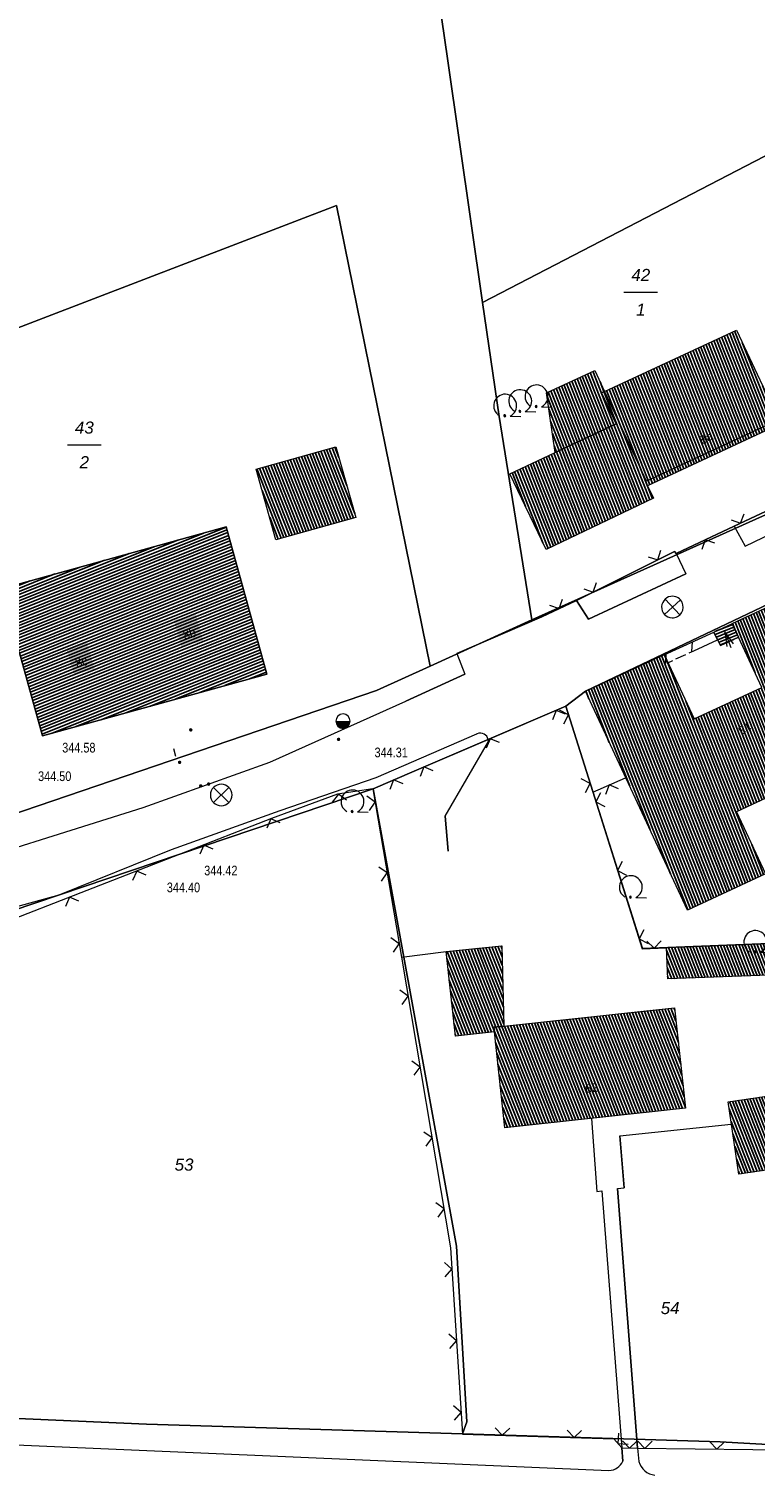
# Model space of a CAD drawing. Header units: metres. Extents: x 345144 to 348639, y 5629211 to 5635235.
# Tile 40 of 256: x 346074 to 346124, y 5631310 to 5631411. Entities that reach past the tile are written whole.
import ezdxf
from ezdxf.enums import TextEntityAlignment as Align

# ---------------------------------------------------------------- set-up
doc = ezdxf.new("R2010")
doc.units = ezdxf.units.M
doc.header["$MEASUREMENT"] = 0
for name, color, linetype in [('011 Gebäude', 7, 'Continuous'), ('011 Gebäude Ausg.', 7, 'Continuous'), ('011 Hausnummer', 7, 'Continuous'), ('028 Geländeform', 7, 'Continuous'), ('028 Geländeform Ausg.', 7, 'Continuous'), ('065-066 Ver_Entsorgung', 7, 'Continuous'), ('081-083 Topographie', 7, 'Continuous'), ('AX Flurstück', 7, 'Continuous'), ('AX Gebäude', 7, 'Continuous'), ('Definitionslinie', 7, 'Continuous'), ('Präsentationsobjekt -Text (punktförmig)', 7, 'Continuous'), ('TEXT', 7, 'Continuous')]:
    doc.layers.add(name, color=color, linetype=linetype)
doc.styles.add('ARIAL', font='arial.ttf', dxfattribs={"height": 1})
doc.styles.add('ARIALIT', font='ariali.ttf', dxfattribs={"height": 1})
pattern_1 = [(201.882352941, (0, 0), (0.074540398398, -0.185590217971), [])]
pattern_2 = [(111.5294117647, (0, 0), (-0.186045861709, -0.07339575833), [])]

# ---------------------------------------------------------------- blocks, each defined once
blk = doc.blocks.new('alk_3452_nrw')
at = {"true_color": 0x00b2b2}
h = blk.add_hatch(color=134, dxfattribs=at)
edge = h.paths.add_edge_path(flags=0)
edge.add_line((-1, 0), (1, 0))
edge.add_arc((0, 0), 1, 180, 360, ccw=False)
at = {"color": 134, "lineweight": 5, "true_color": 0x00b2b2}
for start, end in [(0, 180), (180, 0)]:
    blk.add_arc((0, 0), 1, start, end, dxfattribs=at)
blk = doc.blocks.new('alk_3504_nrw')
at = {"color": 134, "lineweight": 5, "true_color": 0x00b2b2, "flags": 128}
for points in [[(-0.729333, -0.684), (-0.707333, -0.707333), (0.707333, 0.707333)], [(-0.707333, 0.707333), (0.707333, -0.707333)]]:
    blk.add_lwpolyline(points, dxfattribs=at)
at = {"color": 134, "lineweight": 5, "true_color": 0x00b2b2}
for start, end in [(90, -90), (-90, 90)]:
    blk.add_arc((0, 0), 1, start, end, dxfattribs=at)
blk = doc.blocks.new('alk_043x_nrw')
h = blk.add_hatch(color=7)
edge = h.paths.add_edge_path(flags=0)
edge.add_arc((0, 0), 1, 180, 360, ccw=False)
edge.add_arc((0, 0), 1, 0, 180, ccw=False)
blk = doc.blocks.new('alk_7100_nrwx2')
at = {"true_color": 0x2e2e2e}
h = blk.add_hatch(color=250, dxfattribs=at)
edge = h.paths.add_edge_path(flags=0)
edge.add_arc((0.024073, -0.597267), 0.057254, 180, 360, ccw=False)
edge.add_arc((0.024073, -0.597267), 0.057255, 0, 180, ccw=False)
at = {"color": 250, "lineweight": 5, "true_color": 0x2e2e2e, "flags": 128}
blk.add_lwpolyline([(0.349382, -0.597267), (1, -0.597267)], dxfattribs=at)
at = {"color": 250, "lineweight": 5, "true_color": 0x2e2e2e}
for centre, radius, start, end in [((0.024073, 0.012362), 0.690995, -61.91481688, -118.08518312), ((0.024073, -0.597267), 0.057255, 0, 180), ((0.024073, -0.597267), 0.057254, 180, 0)]:
    blk.add_arc(centre, radius, start, end, dxfattribs=at)

msp = doc.modelspace()

# ---------------------------------------------------------------- hatches: boundary and pattern name
at = {"layer": '011 Gebäude', "true_color": 0x8f8f8f}
h = msp.add_hatch(dxfattribs=at)
h.set_pattern_fill('_USER', color=252, scale=0.2, angle=201.88235294, style=0, pattern_type=0)
h.set_pattern_definition(pattern_1)
h.paths.add_polyline_path([(346073.188, 5631367.268), (346071.946, 5631371.73), (346071.946, 5631371.73), (346087.531, 5631376.035), (346087.531, 5631376.035), (346090.36, 5631365.795), (346074.794, 5631361.495)], flags=0)
h = msp.add_hatch(dxfattribs=at)
h.set_pattern_fill('_USER', color=252, scale=0.2, angle=201.88235294, style=0, pattern_type=0)
h.set_pattern_definition(pattern_1)
h.paths.add_polyline_path([(346121.885, 5631367.786), (346121.409, 5631368.713), (346121.409, 5631368.713), (346122.702, 5631369.307), (346122.702, 5631369.307), (346123.133, 5631368.349), (346123.133, 5631368.349)], flags=0)
at = {"layer": 'AX Gebäude', "true_color": 0x4f4f4f}
h = msp.add_hatch(dxfattribs=at)
h.set_pattern_fill('_USER', color=251, scale=0.2, angle=111.52941176, style=0, pattern_type=0)
h.set_pattern_definition(pattern_2)
h.paths.add_polyline_path([(346113.815, 5631385.451), (346122.989, 5631389.716), (346126.035, 5631383.184), (346116.808, 5631378.882), (346117.212, 5631378.017), (346109.759, 5631374.458), (346107.236, 5631379.723), (346110.386, 5631381.199), (346114.634, 5631383.19), (346113.618, 5631385.359)], flags=0)
h = msp.add_hatch(dxfattribs=at)
h.set_pattern_fill('_USER', color=251, scale=0.2, angle=111.52941176, style=0, pattern_type=0)
h.set_pattern_definition(pattern_2)
h.paths.add_polyline_path([(346110.386, 5631381.199), (346109.791, 5631385.35), (346113.137, 5631386.909), (346113.815, 5631385.451), (346113.618, 5631385.359), (346114.634, 5631383.19)], flags=0)
h = msp.add_hatch(dxfattribs=at)
h.set_pattern_fill('_USER', color=251, scale=0.2, angle=111.52941176, style=0, pattern_type=0)
h.set_pattern_definition(pattern_2)
h.paths.add_polyline_path([(346089.626, 5631380.045), (346095.163, 5631381.593), (346096.556, 5631376.688), (346091, 5631375.135)], flags=0)
h = msp.add_hatch(dxfattribs=at)
h.set_pattern_fill('_USER', color=251, scale=0.2, angle=111.52941176, style=0, pattern_type=0)
h.set_pattern_definition(pattern_2)
h.paths.add_polyline_path([(346120.047, 5631362.674), (346124.757, 5631364.865), (346122.686, 5631369.317), (346128.516, 5631372.03), (346133.58, 5631361.145), (346122.991, 5631356.219), (346124.997, 5631351.906), (346119.576, 5631349.384), (346112.49, 5631364.617), (346117.96, 5631367.161)], flags=0)
h = msp.add_hatch(dxfattribs=at)
h.set_pattern_fill('_USER', color=251, scale=0.2, angle=111.52941176, style=0, pattern_type=0)
h.set_pattern_definition(pattern_2)
h.paths.add_polyline_path([(346118.126, 5631346.788), (346125.181, 5631347.061), (346125.266, 5631344.866), (346118.21, 5631344.594)], flags=0)
h = msp.add_hatch(dxfattribs=at)
h.set_pattern_fill('_USER', color=251, scale=0.2, angle=111.52941176, style=0, pattern_type=0)
h.set_pattern_definition(pattern_2)
h.paths.add_polyline_path([(346106.178, 5631340.91), (346103.463, 5631340.616), (346102.826, 5631346.498), (346106.683, 5631346.909), (346106.834, 5631341.311), (346106.143, 5631341.236)], flags=0)
h = msp.add_hatch(dxfattribs=at)
h.set_pattern_fill('_USER', color=251, scale=0.2, angle=111.52941176, style=0, pattern_type=0)
h.set_pattern_definition(pattern_2)
h.paths.add_polyline_path([(346106.178, 5631340.91), (346106.143, 5631341.236), (346106.834, 5631341.311), (346118.684, 5631342.6), (346119.444, 5631335.612), (346106.902, 5631334.249)], flags=0)
h = msp.add_hatch(dxfattribs=at)
h.set_pattern_fill('_USER', color=251, scale=0.2, angle=111.52941176, style=0, pattern_type=0)
h.set_pattern_definition(pattern_2)
h.paths.add_polyline_path([(346122.413, 5631336.058), (346128.253, 5631336.913), (346128.99, 5631331.872), (346123.15, 5631331.018)], flags=0)
at = {"layer": 'TEXT', "true_color": 0xfeffff}
for points in [[(346084.421896, 5631367.694139), (346085.937136, 5631368.112747), (346085.431185, 5631369.944143), (346083.915945, 5631369.525536)], [(346076.979522, 5631365.735503), (346078.404719, 5631366.159747), (346077.862646, 5631367.980778), (346076.437449, 5631367.556535)]]:
    msp.add_hatch(color=7, dxfattribs=at).paths.add_polyline_path(points, flags=0)

# ---------------------------------------------------------------- linework, layer by layer
at = {"layer": '011 Gebäude', "color": 251, "linetype": 'Continuous', "lineweight": 13, "true_color": 0x4f4f4f, "flags": 128}
for points in [[(346073.188, 5631367.268), (346071.946, 5631371.73), (346071.946, 5631371.73), (346087.531, 5631376.035), (346087.531, 5631376.035), (346090.36, 5631365.795), (346074.794, 5631361.495), (346073.188, 5631367.268)], [(346121.885, 5631367.786), (346121.409, 5631368.713), (346121.409, 5631368.713), (346122.702, 5631369.307), (346122.702, 5631369.307), (346123.133, 5631368.349), (346123.133, 5631368.349), (346121.885, 5631367.786)]]:
    msp.add_lwpolyline(points, dxfattribs=at)
at = {"layer": '011 Gebäude Ausg.', "color": 5, "linetype": 'Continuous', "lineweight": 5, "true_color": 0x0000ff, "flags": 128}
for points in [[(346122.171, 5631368.724), (346122.605, 5631367.636)], [(346122.773715, 5631367.887797), (346122.171, 5631368.724), (346122.3093, 5631367.702544)]]:
    msp.add_lwpolyline(points, dxfattribs=at)
at = {"layer": '081-083 Topographie', "color": 7, "linetype": 'Continuous', "lineweight": 5, "flags": 128}
for points in [[(346122.836, 5631376.071), (346123.589, 5631374.682), (346123.589, 5631374.682), (346152.499, 5631388.609), (346152.499, 5631388.609), (346156.123, 5631390.655), (346156.123, 5631390.655), (346155.731, 5631391.729)], [(346132.764, 5631380.744), (346122.836, 5631376.071), (346122.836, 5631376.071), (346118.807, 5631374.176), (346118.807, 5631374.176), (346118.692, 5631374.315), (346118.692, 5631374.315), (346111.87, 5631370.91), (346111.87, 5631370.91), (346109.467, 5631369.78)], [(346118.807, 5631374.176), (346119.458, 5631372.752), (346119.458, 5631372.752), (346112.704, 5631369.62), (346112.704, 5631369.62), (346111.87, 5631370.91)], [(346109.467, 5631369.78), (346103.554, 5631367.226), (346103.554, 5631367.226), (346104.114, 5631365.786), (346104.114, 5631365.786), (346100.01, 5631363.92)], [(346097.74, 5631357.821), (346100.604, 5631359.047), (346100.604, 5631359.047), (346105.748, 5631361.251), (346105.748, 5631361.251), (346111.132, 5631363.557), (346111.132, 5631363.557), (346113.014, 5631357.588)], [(346102.968, 5631353.478), (346102.763, 5631355.918), (346102.763, 5631355.918), (346105.768, 5631361.11)], [(346113.014, 5631357.588), (346115.271, 5631358.578)], [(346097.74, 5631357.821), (346099.719, 5631346.109), (346099.719, 5631346.109), (346103.131, 5631325.907), (346103.131, 5631325.907), (346103.957, 5631312.956), (346103.957, 5631312.956), (346114.476, 5631312.627), (346114.476, 5631312.627), (346115.022, 5631311.991), (346115.022, 5631311.991), (346116.107, 5631311.965), (346116.107, 5631311.965), (346132.139, 5631311.79), (346132.139, 5631311.79), (346132.575, 5631312.281)], [(346113.014, 5631357.588), (346116.446, 5631346.702), (346116.446, 5631346.702), (346118.105, 5631346.764)], [(346099.719, 5631346.109), (346102.831, 5631346.503)], [(346112.918, 5631334.886), (346113.298, 5631329.822), (346113.298, 5631329.822), (346113.632, 5631329.87), (346113.632, 5631329.87), (346115.022, 5631311.991)], [(346116.107, 5631311.965), (346114.729, 5631330.038), (346114.729, 5631330.038), (346115.194, 5631330.074), (346115.194, 5631330.074), (346114.893, 5631333.698), (346114.893, 5631333.698), (346122.62, 5631334.501)], [(346069.129, 5631314.218), (346069.182, 5631312.364), (346069.182, 5631312.364), (346114.13, 5631310.429)], [(346115.086, 5631311.078), (346115.022, 5631311.991)], [(346116.107, 5631311.965), (346116.213, 5631311.054)]]:
    msp.add_lwpolyline(points, dxfattribs=at)
at = {"layer": '081-083 Topographie', "color": 7, "linetype": 'Continuous', "lineweight": 5}
for centre, radius, start, end in [((346114.118, 5631311.476), 1.047069, -89.3433436, -22.35035864), ((346117.439, 5631311.36), 1.263611, -165.98575104, -95.58430177)]:
    msp.add_arc(centre, radius, start, end, dxfattribs=at)
at = {"layer": 'AX Flurstück', "color": 8, "linetype": 'Continuous', "lineweight": 13, "true_color": 0x808080, "flags": 128}
for points in [[(346113.768, 5631503.949), (346147.174, 5631519.081), (346147.376, 5631517.632), (346150.104, 5631497.829), (346153.551, 5631473.072), (346157.893, 5631442.025), (346159.561, 5631430.12), (346161.12, 5631419.96), (346128.7, 5631403.745), (346105.356, 5631391.617), (346102.931, 5631408.431), (346099.893, 5631429.546), (346095.24, 5631455.172), (346088.743, 5631493.129), (346113.768, 5631503.949)], [(346054.135, 5631478.406), (346088.743, 5631493.129), (346095.24, 5631455.172), (346099.893, 5631429.546), (346102.931, 5631408.431), (346105.356, 5631391.617), (346106.498, 5631383.7), (346108.776, 5631369.561), (346101.705, 5631366.352), (346095.196, 5631398.374), (346057.632, 5631383.934), (346057.815, 5631381.91), (346033.229, 5631377.402), (346028.108, 5631423.544), (346022.513, 5631460.846), (346054.135, 5631478.406)], [(346132.777, 5631380.37), (346108.776, 5631369.561), (346106.498, 5631383.7), (346105.356, 5631391.617), (346128.7, 5631403.745), (346134.552, 5631381.292), (346132.777, 5631380.37)], [(346057.632, 5631383.934), (346095.196, 5631398.374), (346101.705, 5631366.352), (346097.994, 5631364.656), (346061.146, 5631352.1), (346057.815, 5631381.91), (346057.632, 5631383.934)], [(346151.68, 5631383.293), (346112.49, 5631364.617), (346111.14, 5631363.567), (346100.607, 5631359.052), (346097.742, 5631357.824), (346059.16, 5631344.77), (346034.188, 5631340.249), (346020.33, 5631339.565), (345978.276, 5631350.572), (345969.732, 5631353.468), (345923.554, 5631369.95), (345923.391, 5631369.744), (345923.175, 5631370.538)], [(346159.084, 5631349.598), (346164.162, 5631311.532), (346148.114, 5631311.682), (346132.161, 5631311.831), (346132.503, 5631312.922), (346127.013, 5631347.133), (346116.466, 5631346.724), (346111.14, 5631363.567), (346112.49, 5631364.617), (346151.68, 5631383.293), (346157.91, 5631363.806), (346161.884, 5631350.3), (346159.084, 5631349.598)], [(345923.175, 5631370.538), (345921.343, 5631376.091), (345923.608, 5631373.691), (345940.095, 5631368.364), (345952.798, 5631363.043), (345954.425, 5631362.548), (345973.336, 5631357.61), (345978.977, 5631356.709), (345996.602, 5631350.621), (346001.49, 5631349.573), (346020.944, 5631345.401), (346027.787, 5631343.933), (346036.721, 5631346.114), (346036.561, 5631347.587), (346059.057, 5631351.388), (346061.146, 5631352.1), (346097.994, 5631364.656), (346101.705, 5631366.352), (346108.776, 5631369.561), (346132.777, 5631380.37)], [(346111.14, 5631363.567), (346116.466, 5631346.724), (346127.013, 5631347.133), (346132.503, 5631312.922), (346132.161, 5631311.831), (346121.844, 5631312.415), (346103.959, 5631312.963), (346104.268, 5631313.814), (346103.546, 5631326.023), (346097.742, 5631357.824), (346100.607, 5631359.052), (346111.14, 5631363.567)], [(346059.16, 5631344.77), (346097.742, 5631357.824), (346103.546, 5631326.023), (346104.268, 5631313.814), (346103.959, 5631312.963), (346082.01, 5631313.639), (346062.559, 5631314.498), (346060.14, 5631344.331), (346059.16, 5631344.77)], [(346000.994, 5631309.385), (345984.815, 5631310.903), (345966.695, 5631311.831), (345948.987, 5631312.185), (345945.75, 5631312.169), (345940.541, 5631322.146), (345949.737, 5631322.96), (345970.361, 5631322.342), (345975.217, 5631322.129), (345975.697, 5631320.891), (345991.865, 5631320.074), (346023.093, 5631317.703), (346026.709, 5631317.176), (346030.448, 5631316.278), (346045.213, 5631315.123), (346062.559, 5631314.498), (346082.01, 5631313.639), (346103.959, 5631312.963), (346121.844, 5631312.415), (346132.161, 5631311.831)]]:
    msp.add_lwpolyline(points, dxfattribs=at)
at = {"layer": 'AX Gebäude', "color": 7, "linetype": 'Continuous', "lineweight": 5, "flags": 128}
for points in [[(346113.815, 5631385.451), (346122.989, 5631389.716), (346126.035, 5631383.184), (346116.808, 5631378.882), (346117.212, 5631378.017), (346109.759, 5631374.458), (346107.236, 5631379.723), (346110.386, 5631381.199), (346114.634, 5631383.19), (346113.618, 5631385.359), (346113.815, 5631385.451)], [(346110.386, 5631381.199), (346109.791, 5631385.35), (346113.137, 5631386.909), (346113.815, 5631385.451), (346113.618, 5631385.359), (346114.634, 5631383.19), (346110.386, 5631381.199)], [(346089.626, 5631380.045), (346095.163, 5631381.593), (346096.556, 5631376.688), (346091, 5631375.135), (346089.626, 5631380.045)], [(346120.047, 5631362.674), (346124.757, 5631364.865), (346122.686, 5631369.317), (346128.516, 5631372.03), (346133.58, 5631361.145), (346122.991, 5631356.219), (346124.997, 5631351.906), (346119.576, 5631349.384), (346112.49, 5631364.617), (346117.96, 5631367.161), (346120.047, 5631362.674)], [(346118.126, 5631346.788), (346125.181, 5631347.061), (346125.266, 5631344.866), (346118.21, 5631344.594), (346118.126, 5631346.788)], [(346106.178, 5631340.91), (346103.463, 5631340.616), (346102.826, 5631346.498), (346106.683, 5631346.909), (346106.834, 5631341.311), (346106.143, 5631341.236), (346106.178, 5631340.91)], [(346106.178, 5631340.91), (346106.143, 5631341.236), (346106.834, 5631341.311), (346118.684, 5631342.6), (346119.444, 5631335.612), (346106.902, 5631334.249), (346106.178, 5631340.91)], [(346122.413, 5631336.058), (346128.253, 5631336.913), (346128.99, 5631331.872), (346123.15, 5631331.018), (346122.413, 5631336.058)]]:
    msp.add_lwpolyline(points, dxfattribs=at)
at = {"layer": 'Definitionslinie', "color": 7, "linetype": 'Continuous', "lineweight": 5, "flags": 128}
for points in [[(346123.589, 5631374.682), (346152.499, 5631388.609)], [(346122.836, 5631376.071), (346132.764, 5631380.744)], [(346122.611, 5631376.518), (346123.276, 5631376.278), (346123.516, 5631376.943)], [(346122.611, 5631376.518), (346123.276, 5631376.278), (346123.516, 5631376.943)], [(346118.807, 5631374.176), (346122.836, 5631376.071)], [(346122.836, 5631376.071), (346123.589, 5631374.682)], [(346111.87, 5631370.91), (346118.692, 5631374.315)], [(346116.847, 5631373.953), (346117.518, 5631373.729), (346117.742, 5631374.4)], [(346116.847, 5631373.953), (346117.518, 5631373.729), (346117.742, 5631374.4)], [(346118.692, 5631374.315), (346118.807, 5631374.176)], [(346118.807, 5631374.176), (346119.458, 5631372.752)], [(346121.487, 5631374.884), (346120.822, 5631375.124), (346120.582, 5631374.458)], [(346121.487, 5631374.884), (346120.822, 5631375.124), (346120.582, 5631374.458)], [(346112.373, 5631371.72), (346113.044, 5631371.496), (346113.268, 5631372.167)], [(346112.373, 5631371.72), (346113.044, 5631371.496), (346113.268, 5631372.167)], [(346112.704, 5631369.62), (346119.458, 5631372.752)], [(346109.467, 5631369.78), (346111.87, 5631370.91)], [(346110.003, 5631370.585), (346110.669, 5631370.345), (346110.908, 5631371.01)], [(346110.003, 5631370.585), (346110.669, 5631370.345), (346110.908, 5631371.01)], [(346111.87, 5631370.91), (346112.704, 5631369.62)], [(346103.554, 5631367.226), (346109.467, 5631369.78)], [(346103.554, 5631367.226), (346104.114, 5631365.786)], [(346100.01, 5631363.92), (346104.114, 5631365.786)], [(346100.604, 5631359.047), (346105.748, 5631361.251), (346105.748, 5631361.251), (346111.132, 5631363.557)], [(346111.12, 5631363.008), (346110.464, 5631363.271), (346110.201, 5631362.614)], [(346111.12, 5631363.008), (346110.464, 5631363.271), (346110.201, 5631362.614)], [(346110.995, 5631362.33), (346111.321, 5631362.957), (346110.694, 5631363.283)], [(346110.995, 5631362.33), (346111.321, 5631362.957), (346110.694, 5631363.283)], [(346111.132, 5631363.557), (346113.014, 5631357.588)], [(346097.961, 5631358.614), (346104.959, 5631361.639)], [(346102.763, 5631355.918), (346105.768, 5631361.11)], [(346106.524, 5631361.04), (346105.868, 5631361.302), (346105.605, 5631360.646)], [(346106.524, 5631361.04), (346105.868, 5631361.302), (346105.605, 5631360.646)], [(346083.877, 5631360.623), (346084.02, 5631360.097)], [(346101.928, 5631359.07), (346101.272, 5631359.333), (346101.009, 5631358.677)], [(346101.928, 5631359.07), (346101.272, 5631359.333), (346101.009, 5631358.677)], [(346097.74, 5631357.821), (346100.604, 5631359.047)], [(346099.828, 5631358.171), (346099.172, 5631358.434), (346098.909, 5631357.778)], [(346099.828, 5631358.171), (346099.172, 5631358.434), (346098.909, 5631357.778)], [(346112.498, 5631357.561), (346112.825, 5631358.188), (346112.198, 5631358.515)], [(346112.498, 5631357.561), (346112.825, 5631358.188), (346112.198, 5631358.515)], [(346113.014, 5631357.588), (346115.271, 5631358.578)], [(346114.801, 5631357.826), (346114.143, 5631358.083), (346113.885, 5631357.424)], [(346114.801, 5631357.826), (346114.143, 5631358.083), (346113.885, 5631357.424)], [(346097.74, 5631357.821), (346095.266, 5631357.442), (346090.687, 5631355.741), (346071.437, 5631348.243)], [(346095.903, 5631357.034), (346095.333, 5631357.452), (346094.915, 5631356.883)], [(346097.487, 5631356.319), (346097.896, 5631356.895), (346097.32, 5631357.305)], [(346097.487, 5631356.319), (346097.896, 5631356.895), (346097.32, 5631357.305)], [(346097.74, 5631357.821), (346099.719, 5631346.109)], [(346113.014, 5631357.588), (346116.446, 5631346.702)], [(346113.553, 5631357.541), (346113.227, 5631356.914), (346113.854, 5631356.587)], [(346113.553, 5631357.541), (346113.227, 5631356.914), (346113.854, 5631356.587)], [(346091.291, 5631355.44), (346090.644, 5631355.724), (346090.36, 5631355.077)], [(346102.763, 5631355.918), (346102.968, 5631353.478)], [(346086.633, 5631353.625), (346085.985, 5631353.909), (346085.701, 5631353.262)], [(346081.974, 5631351.811), (346081.327, 5631352.095), (346081.043, 5631351.448)], [(346098.32, 5631351.389), (346098.73, 5631351.965), (346098.153, 5631352.375)], [(346098.32, 5631351.389), (346098.73, 5631351.965), (346098.153, 5631352.375)], [(346115.056, 5631352.772), (346114.73, 5631352.145), (346115.357, 5631351.819)], [(346115.056, 5631352.772), (346114.73, 5631352.145), (346115.357, 5631351.819)], [(346077.317, 5631349.997), (346076.669, 5631350.281), (346076.384, 5631349.633)], [(346116.56, 5631348.004), (346116.233, 5631347.376), (346116.861, 5631347.05)], [(346116.56, 5631348.004), (346116.233, 5631347.376), (346116.861, 5631347.05)], [(346099.153, 5631346.459), (346099.563, 5631347.035), (346098.986, 5631347.445)], [(346099.153, 5631346.459), (346099.563, 5631347.035), (346098.986, 5631347.445)], [(346116.757, 5631347.214), (346117.276, 5631346.733), (346117.757, 5631347.251)], [(346116.757, 5631347.214), (346117.276, 5631346.733), (346117.757, 5631347.251)], [(346099.719, 5631346.109), (346102.831, 5631346.503)], [(346099.719, 5631346.109), (346103.131, 5631325.907)], [(346116.446, 5631346.702), (346118.105, 5631346.764)], [(346099.766, 5631342.827), (346100.176, 5631343.403), (346099.6, 5631343.813)], [(346099.766, 5631342.827), (346100.176, 5631343.403), (346099.6, 5631343.813)], [(346100.599, 5631337.897), (346101.009, 5631338.473), (346100.432, 5631338.883)], [(346100.599, 5631337.897), (346101.009, 5631338.473), (346100.432, 5631338.883)], [(346101.432, 5631332.967), (346101.841, 5631333.543), (346101.265, 5631333.953)], [(346101.432, 5631332.967), (346101.841, 5631333.543), (346101.265, 5631333.953)], [(346112.918, 5631334.886), (346113.298, 5631329.822)], [(346114.893, 5631333.698), (346122.62, 5631334.501)], [(346114.893, 5631333.698), (346115.194, 5631330.074)], [(346114.729, 5631330.038), (346115.194, 5631330.074)], [(346114.729, 5631330.038), (346116.107, 5631311.965)], [(346102.264, 5631328.036), (346102.674, 5631328.613), (346102.098, 5631329.022)], [(346102.264, 5631328.036), (346102.674, 5631328.613), (346102.098, 5631329.022)], [(346113.298, 5631329.822), (346113.632, 5631329.87)], [(346113.632, 5631329.87), (346115.022, 5631311.991)], [(346103.131, 5631325.907), (346103.957, 5631312.956)], [(346102.759, 5631323.891), (346103.226, 5631324.421), (346102.695, 5631324.889)], [(346102.759, 5631323.891), (346103.226, 5631324.421), (346102.695, 5631324.889)], [(346103.077, 5631318.901), (346103.544, 5631319.432), (346103.013, 5631319.899)], [(346103.077, 5631318.901), (346103.544, 5631319.432), (346103.013, 5631319.899)], [(346103.395, 5631313.911), (346103.862, 5631314.442), (346103.331, 5631314.909)], [(346103.395, 5631313.911), (346103.862, 5631314.442), (346103.331, 5631314.909)], [(346103.957, 5631312.956), (346114.476, 5631312.627)], [(346106.234, 5631313.385), (346106.718, 5631312.87), (346107.233, 5631313.354)], [(346106.234, 5631313.385), (346106.718, 5631312.87), (346107.233, 5631313.354)], [(346111.231, 5631313.229), (346111.715, 5631312.713), (346112.231, 5631313.198)], [(346111.231, 5631313.229), (346111.715, 5631312.713), (346112.231, 5631313.198)], [(346114.803, 5631313.014), (346114.749, 5631312.309), (346115.454, 5631312.255)], [(346114.803, 5631313.014), (346114.749, 5631312.309), (346115.454, 5631312.255)], [(346069.182, 5631312.364), (346114.13, 5631310.429)], [(346114.476, 5631312.627), (346115.022, 5631311.991)], [(346115.022, 5631311.991), (346115.086, 5631311.078)], [(346115.022, 5631311.991), (346116.107, 5631311.965)], [(346115.077, 5631312.49), (346115.565, 5631311.978), (346116.076, 5631312.466)], [(346115.077, 5631312.49), (346115.565, 5631311.978), (346116.076, 5631312.466)], [(346116.107, 5631311.965), (346132.139, 5631311.79)], [(346116.107, 5631311.965), (346116.213, 5631311.054)], [(346116.129, 5631312.465), (346116.623, 5631311.959), (346117.129, 5631312.454)], [(346116.129, 5631312.465), (346116.623, 5631311.959), (346117.129, 5631312.454)], [(346121.129, 5631312.41), (346121.623, 5631311.905), (346122.129, 5631312.399)], [(346121.129, 5631312.41), (346121.623, 5631311.905), (346122.129, 5631312.399)]]:
    msp.add_lwpolyline(points, dxfattribs=at)
at = {"layer": 'Definitionslinie', "color": 250, "linetype": 'Continuous', "lineweight": 13, "true_color": 0x2e2e2e, "flags": 128}
for points in [[(346125.9, 5631383.473), (346116.745, 5631379.201), (346114.886, 5631383.186), (346113.826, 5631385.456)], [(346073.188, 5631367.268), (346074.794, 5631361.495), (346090.36, 5631365.795), (346087.531, 5631376.035), (346087.531, 5631376.035), (346071.946, 5631371.73)], [(346121.409, 5631368.713), (346122.702, 5631369.307)], [(346121.409, 5631368.713), (346121.885, 5631367.786)], [(346121.885, 5631367.786), (346123.133, 5631368.349)]]:
    msp.add_lwpolyline(points, dxfattribs=at)
at = {"layer": 'Definitionslinie', "color": 44, "linetype": 'Continuous', "lineweight": 5, "true_color": 0xb27500, "flags": 128}
for points in [[(346117.966, 5631367.13), (346121.409, 5631368.713)], [(346120.034, 5631367.42), (346121.66, 5631368.168)], [(346120.034, 5631367.42), (346121.66, 5631368.168)], [(346121.66, 5631368.168), (346121.409, 5631368.713)], [(346121.66, 5631368.168), (346121.409, 5631368.713)], [(346118.217, 5631366.585), (346117.966, 5631367.13)], [(346118.217, 5631366.585), (346117.966, 5631367.13)], [(346118.077, 5631366.521), (346118.105, 5631367.193)], [(346118.077, 5631366.521), (346118.105, 5631367.193)], [(346118.785, 5631366.846), (346119.466, 5631367.159)], [(346118.785, 5631366.846), (346119.466, 5631367.159)], [(346119.693, 5631367.264), (346120.034, 5631367.42)], [(346119.693, 5631367.264), (346120.034, 5631367.42)], [(346119.894, 5631367.356), (346119.922, 5631368.028)], [(346119.894, 5631367.356), (346119.922, 5631368.028)], [(346118.217, 5631366.585), (346118.558, 5631366.742)], [(346118.217, 5631366.585), (346118.558, 5631366.742)]]:
    msp.add_lwpolyline(points, dxfattribs=at)
at = {"layer": 'Definitionslinie', "color": 219, "linetype": 'Continuous', "lineweight": 5, "true_color": 0x5c3d57, "flags": 128}
for points in [[(346066.299, 5631351.642), (346081.77, 5631356.522), (346090.585, 5631359.674), (346100.01, 5631363.92)], [(346075.943, 5631350.448), (346083.735, 5631353.586), (346091.289, 5631356.297), (346097.961, 5631358.614)], [(346055.615, 5631345.006), (346070.39, 5631348.917), (346075.943, 5631350.448)]]:
    msp.add_lwpolyline(points, dxfattribs=at)
at = {"layer": 'Definitionslinie', "color": 7, "linetype": 'Continuous', "lineweight": 5}
for centre, radius, start, end in [((346105.184, 5631361.1), 0.584077, 110.54456539, 112.65759426), ((346105.184, 5631361.1), 0.584152, 109.9244276, 110.54456539), ((346105.184, 5631361.1), 0.583954, 14.98830843, 109.9244276), ((346105.184, 5631361.1), 0.583864, 12.56073332, 14.98830843), ((346105.184, 5631361.1), 0.583977, 11.84826625, 12.56073332), ((346105.184, 5631361.1), 0.584452, 0.98099631, 11.84826625), ((346114.118, 5631311.476), 1.047069, -89.3433436, -22.35035864), ((346117.439, 5631311.36), 1.263611, -165.98575104, -95.58430177)]:
    msp.add_arc(centre, radius, start, end, dxfattribs=at)
at = {"layer": 'Präsentationsobjekt -Text (punktförmig)', "color": 251, "linetype": 'Continuous', "lineweight": 13, "true_color": 0x5e5e5e, "flags": 128}
for points in [[(346115.1698, 5631392.33952), (346117.5122, 5631392.33952)], [(346076.5178, 5631381.72752), (346078.8602, 5631381.72752)]]:
    msp.add_lwpolyline(points, dxfattribs=at)

# ---------------------------------------------------------------- block references
at = {"layer": '028 Geländeform', "xscale": 0.125, "yscale": 0.125}
for p in [(346085.083, 5631361.913), (346095.348, 5631361.256), (346084.305, 5631359.658), (346085.772, 5631358.018), (346086.32, 5631358.143)]:
    msp.add_blockref('alk_043x_nrw', p, dxfattribs=at)
at = {"layer": '065-066 Ver_Entsorgung', "xscale": 0.75, "yscale": 0.75, "rotation": -2.325463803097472}
msp.add_blockref('alk_3504_nrw', (346118.539, 5631370.453), dxfattribs=at)
at = {"layer": '065-066 Ver_Entsorgung'}
for name, p, xscale, yscale in [('alk_3452_nrw', (346095.658, 5631362.521), 0.5, 0.5), ('alk_3504_nrw', (346087.199, 5631357.388), 0.75, 0.75)]:
    msp.add_blockref(name, p, dxfattribs=dict(at, xscale=xscale, yscale=yscale))
at = {"layer": '081-083 Topographie', "xscale": 1.15275, "yscale": 1.15275}
for p, rotation in [((346106.89, 5631384.441), -2.326094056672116), ((346107.937, 5631384.752), -2.326036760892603), ((346109.067, 5631385.085), -2.325463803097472), ((346096.286, 5631356.924), -2.326094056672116), ((346115.618, 5631350.965), -2.326036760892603), ((346124.269, 5631347.153), -2.326094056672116)]:
    msp.add_blockref('alk_7100_nrwx2', p, dxfattribs=dict(at, rotation=rotation))

# ---------------------------------------------------------------- texts
at = {"layer": '011 Hausnummer', "color": 250, "true_color": 0x2e2e2e, "style": 'ARIAL', "width": 0.85}
for s, rotation, p in [('8b', 15.44362049, (346085.073, 5631368.289)), ('8c', 16.57689666, (346077.578, 5631366.331))]:
    msp.add_text(s, height=0.6650001, rotation=rotation, dxfattribs=at).set_placement(p, align=Align.CENTER)
at = {"layer": '028 Geländeform Ausg.', "color": 44, "true_color": 0xb27500, "style": 'ARIAL', "width": 0.8}
for s, height, p in [('344.58', 0.6761367, (346076.153, 5631360.34)), ('344.31', 0.6761367, (346097.848, 5631360.006)), ('344.50', 0.6761367, (346074.476, 5631358.355)), ('344.42', 0.6761366, (346086.016, 5631351.797)), ('344.40', 0.6761367, (346083.42, 5631350.622))]:
    msp.add_text(s, height=height, dxfattribs=at).set_placement(p)
at = {"layer": 'Präsentationsobjekt -Text (punktförmig)', "color": 8, "true_color": 0x808080, "style": 'ARIALIT'}
for s, p in [('42', (346116.341, 5631393.54288)), ('1', (346116.341, 5631391.13616)), ('43', (346077.689, 5631382.93088)), ('2', (346077.689, 5631380.52416)), ('53', (346084.616, 5631331.688)), ('54', (346118.379, 5631321.716))]:
    msp.add_text(s, height=0.8421, dxfattribs=at).set_placement(p, align=Align.MIDDLE_CENTER)
at = {"layer": 'Präsentationsobjekt -Text (punktförmig)', "color": 7, "style": 'ARIAL'}
for s, height, rotation, p in [('8a', 0.5894701, 24.99684158, (346120.999, 5631381.939)), ('13', 0.58947, -153.16222187, (346123.444, 5631362.27)), ('62', 0.5894699, 8.59436506, (346112.968, 5631336.719))]:
    msp.add_text(s, height=height, rotation=rotation, dxfattribs=at).set_placement(p, align=Align.CENTER)

doc.saveas('drawing.dxf')
